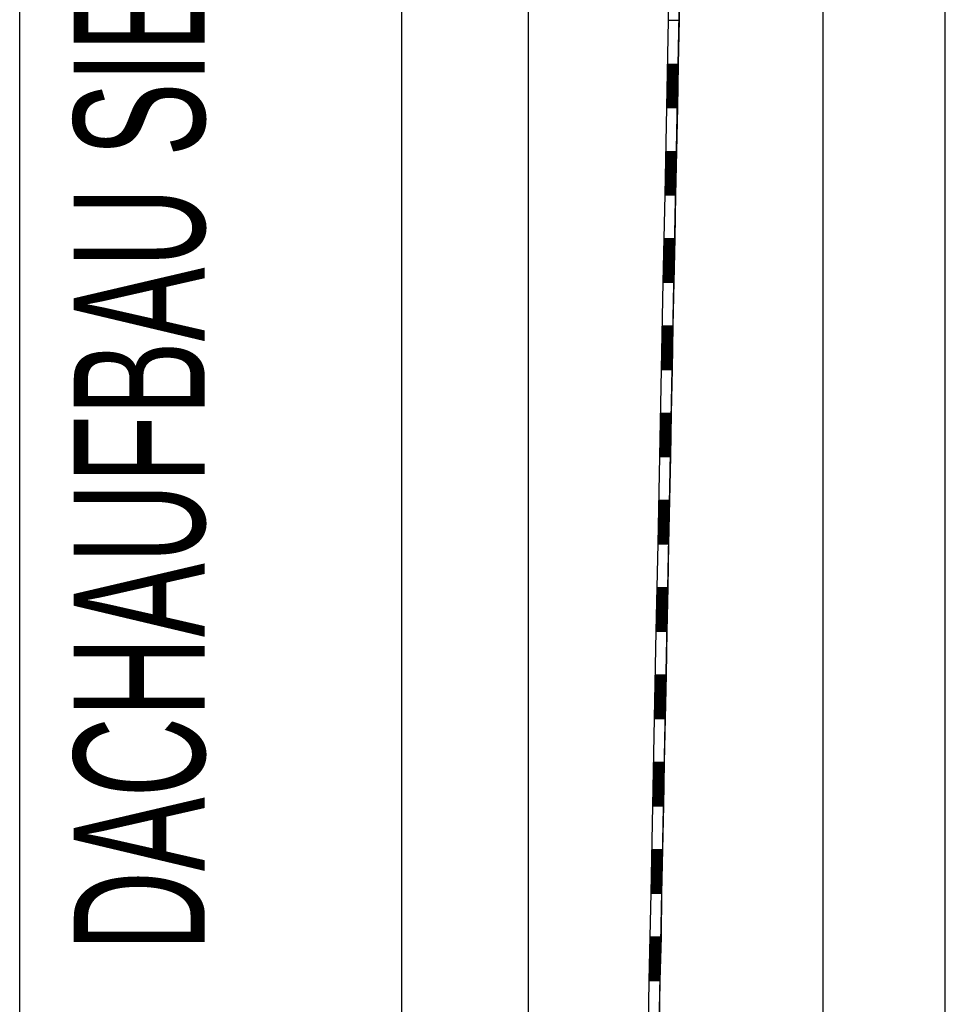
# Model space of a CAD drawing. Extents: x -0.6 to 1.54, y -0.37 to 1.17.
# Tile 15 of 79: x 0.0803 to 0.1016, y 0.4689 to 0.4914. Entities that reach past the tile are written whole.
import ezdxf

# ---------------------------------------------------------------- set-up
doc = ezdxf.new("R2010")
doc.units = 0
doc.linetypes.add('KCONTINUOUS', pattern=[0])
doc.layers.add('W01_---', color=7, linetype='CONTINUOUS')

msp = doc.modelspace()

# ---------------------------------------------------------------- linework, layer by layer
at = {"layer": 'W01_---', "color": 7, "linetype": 'KCONTINUOUS'}
for p, q in [((0.08035, 0.32403), (0.08035, 0.54683)), ((0.10156, 0.32403), (0.10156, 0.54683)), ((0.09436, 0.43543), (0.0965, 0.54443)), ((0.09876, 0.32643), (0.09876, 0.54443)), ((0.08911, 0.32733), (0.08911, 0.54353)), ((0.092, 0.54353), (0.092, 0.40761)), ((0.09436, 0.43543), (0.09646, 0.54247)), ((0.09531, 0.49041), (0.09544, 0.49041)), ((0.09527, 0.48841), (0.0954, 0.4884)), ((0.09523, 0.48641), (0.09536, 0.4864)), ((0.09519, 0.48441), (0.09532, 0.48441)), ((0.09516, 0.48241), (0.09528, 0.48241)), ((0.09512, 0.48041), (0.09524, 0.48041)), ((0.09508, 0.47841), (0.0952, 0.47841)), ((0.09504, 0.47641), (0.09516, 0.47641)), ((0.095, 0.47441), (0.09512, 0.47441)), ((0.09496, 0.47241), (0.09508, 0.47241)), ((0.09492, 0.47041), (0.09504, 0.47041))]:
    msp.add_line(p, q, dxfattribs=at)
at = {"layer": 'W01_---', "color": 31, "linetype": 'KCONTINUOUS'}
for p, q in [((0.09525, 0.49343), (0.09521, 0.49143)), ((0.09548, 0.49243), (0.09546, 0.49143)), ((0.09521, 0.49143), (0.09517, 0.48943)), ((0.09521, 0.49143), (0.09546, 0.49143)), ((0.09546, 0.49143), (0.09544, 0.49042)), ((0.09519, 0.49043), (0.09544, 0.49042)), ((0.09519, 0.49041), (0.09544, 0.49041)), ((0.09519, 0.49039), (0.09544, 0.49039)), ((0.09519, 0.49037), (0.09544, 0.49036)), ((0.09544, 0.49042), (0.09542, 0.48943)), ((0.09518, 0.49025), (0.09543, 0.49025)), ((0.09518, 0.49023), (0.09543, 0.49022)), ((0.09518, 0.49021), (0.09543, 0.49021)), ((0.09518, 0.49019), (0.09543, 0.49019)), ((0.09518, 0.49017), (0.09543, 0.49016)), ((0.09518, 0.49015), (0.09543, 0.49014)), ((0.09519, 0.49035), (0.09544, 0.49035)), ((0.09519, 0.49033), (0.09544, 0.49033)), ((0.09519, 0.49031), (0.09543, 0.4903)), ((0.09519, 0.49029), (0.09543, 0.49028)), ((0.09519, 0.49027), (0.09543, 0.49027)), ((0.09518, 0.49013), (0.09543, 0.49013)), ((0.09518, 0.49011), (0.09543, 0.49011)), ((0.09518, 0.49009), (0.09543, 0.49008)), ((0.09518, 0.49007), (0.09543, 0.49007)), ((0.09518, 0.49005), (0.09543, 0.49005)), ((0.09518, 0.49003), (0.09543, 0.49002)), ((0.09518, 0.49001), (0.09543, 0.49)), ((0.09518, 0.48999), (0.09543, 0.48999)), ((0.09518, 0.48997), (0.09543, 0.48996)), ((0.09518, 0.48995), (0.09543, 0.48994)), ((0.09518, 0.48993), (0.09543, 0.48993)), ((0.09518, 0.48991), (0.09543, 0.48991)), ((0.09517, 0.48979), (0.09542, 0.48979)), ((0.09517, 0.48977), (0.09542, 0.48977)), ((0.09517, 0.48975), (0.09542, 0.48974)), ((0.09517, 0.48973), (0.09542, 0.48972)), ((0.09517, 0.48971), (0.09542, 0.48971)), ((0.09517, 0.48969), (0.09542, 0.48968)), ((0.09518, 0.48989), (0.09543, 0.48988)), ((0.09518, 0.48987), (0.09543, 0.48986)), ((0.09518, 0.48985), (0.09543, 0.48985)), ((0.09518, 0.48983), (0.09543, 0.48982)), ((0.09518, 0.48981), (0.09543, 0.4898)), ((0.09517, 0.48967), (0.09542, 0.48966)), ((0.09517, 0.48965), (0.09542, 0.48965)), ((0.09517, 0.48963), (0.09542, 0.48963)), ((0.09517, 0.48961), (0.09542, 0.4896)), ((0.09517, 0.48959), (0.09542, 0.48958)), ((0.09517, 0.48957), (0.09542, 0.48957)), ((0.09517, 0.48955), (0.09542, 0.48954)), ((0.09517, 0.48953), (0.09542, 0.48952)), ((0.09517, 0.48951), (0.09542, 0.48951)), ((0.09517, 0.48949), (0.09542, 0.48949)), ((0.09517, 0.48947), (0.09542, 0.48946)), ((0.09519, 0.48965), (0.09542, 0.48965)), ((0.09521, 0.48965), (0.09542, 0.48965)), ((0.09523, 0.48965), (0.09542, 0.48965)), ((0.09525, 0.48965), (0.09542, 0.48965)), ((0.09527, 0.48965), (0.09542, 0.48965)), ((0.09529, 0.48965), (0.09542, 0.48965)), ((0.09531, 0.48965), (0.09542, 0.48965)), ((0.09533, 0.48965), (0.09542, 0.48965)), ((0.09535, 0.48965), (0.09542, 0.48965)), ((0.09537, 0.48965), (0.09542, 0.48965)), ((0.09517, 0.48943), (0.09513, 0.48743)), ((0.09517, 0.48945), (0.09542, 0.48944)), ((0.09517, 0.48943), (0.09542, 0.48943)), ((0.09542, 0.48943), (0.0954, 0.48842)), ((0.09515, 0.48843), (0.0954, 0.48842)), ((0.09515, 0.48841), (0.0954, 0.4884)), ((0.09515, 0.48839), (0.0954, 0.48839)), ((0.09515, 0.48837), (0.0954, 0.48836)), ((0.09515, 0.48835), (0.0954, 0.48834)), ((0.0954, 0.48842), (0.09538, 0.48743)), ((0.09514, 0.48827), (0.0954, 0.48826)), ((0.09514, 0.48825), (0.0954, 0.48825)), ((0.09514, 0.48823), (0.0954, 0.48822)), ((0.09514, 0.48821), (0.09539, 0.4882)), ((0.09514, 0.48819), (0.09539, 0.48819)), ((0.09514, 0.48817), (0.09539, 0.48817)), ((0.09514, 0.48815), (0.09539, 0.48814)), ((0.09514, 0.48813), (0.09539, 0.48813)), ((0.09514, 0.48811), (0.09539, 0.48811)), ((0.09515, 0.48833), (0.0954, 0.48833)), ((0.09515, 0.48831), (0.0954, 0.48831)), ((0.09515, 0.48829), (0.0954, 0.48828)), ((0.09514, 0.48809), (0.09539, 0.48808)), ((0.09514, 0.48807), (0.09539, 0.48806)), ((0.09514, 0.48805), (0.09539, 0.48805)), ((0.09514, 0.48803), (0.09539, 0.48803)), ((0.09514, 0.48801), (0.09539, 0.488)), ((0.09514, 0.48799), (0.09539, 0.48799)), ((0.09514, 0.48797), (0.09539, 0.48797)), ((0.09514, 0.48795), (0.09539, 0.48794)), ((0.09514, 0.48793), (0.09539, 0.48792)), ((0.09514, 0.48791), (0.09539, 0.48791)), ((0.09514, 0.48789), (0.09539, 0.48789)), ((0.09513, 0.48771), (0.09538, 0.48771)), ((0.09513, 0.48769), (0.09538, 0.48769)), ((0.09513, 0.48767), (0.09538, 0.48766)), ((0.09514, 0.48787), (0.09539, 0.48786)), ((0.09514, 0.48785), (0.09539, 0.48785)), ((0.09514, 0.48783), (0.09539, 0.48783)), ((0.09514, 0.48781), (0.09539, 0.4878)), ((0.09514, 0.48779), (0.09539, 0.48778)), ((0.09514, 0.48777), (0.09539, 0.48777)), ((0.09514, 0.48775), (0.09538, 0.48775)), ((0.09514, 0.48773), (0.09538, 0.48772)), ((0.09513, 0.48743), (0.09509, 0.48543)), ((0.09513, 0.48765), (0.09538, 0.48764)), ((0.09513, 0.48763), (0.09538, 0.48763)), ((0.09513, 0.48761), (0.09538, 0.48761)), ((0.09513, 0.48759), (0.09538, 0.48758)), ((0.09513, 0.48757), (0.09538, 0.48757)), ((0.09513, 0.48755), (0.09538, 0.48755)), ((0.09513, 0.48753), (0.09538, 0.48752)), ((0.09513, 0.48751), (0.09538, 0.4875)), ((0.09513, 0.48749), (0.09538, 0.48749)), ((0.09513, 0.48747), (0.09538, 0.48746)), ((0.09513, 0.48745), (0.09538, 0.48744)), ((0.09513, 0.48743), (0.09538, 0.48743)), ((0.09515, 0.48765), (0.09538, 0.48764)), ((0.09517, 0.48765), (0.09538, 0.48764)), ((0.09519, 0.48765), (0.09538, 0.48764)), ((0.09521, 0.48765), (0.09538, 0.48764)), ((0.09523, 0.48765), (0.09538, 0.48764)), ((0.09525, 0.48765), (0.09538, 0.48764)), ((0.09527, 0.48765), (0.09538, 0.48764)), ((0.09529, 0.48765), (0.09538, 0.48764)), ((0.09531, 0.48765), (0.09538, 0.48764)), ((0.09533, 0.48765), (0.09538, 0.48764)), ((0.09538, 0.48743), (0.09536, 0.48643)), ((0.09511, 0.48643), (0.09536, 0.48643)), ((0.09511, 0.48641), (0.09536, 0.4864)), ((0.09511, 0.48639), (0.09536, 0.48639)), ((0.09511, 0.48637), (0.09536, 0.48637)), ((0.09511, 0.48635), (0.09536, 0.48634)), ((0.09511, 0.48633), (0.09536, 0.48632)), ((0.09511, 0.48631), (0.09536, 0.48631)), ((0.09536, 0.48643), (0.09534, 0.48543)), ((0.0951, 0.48623), (0.09535, 0.48623)), ((0.0951, 0.48621), (0.09535, 0.48621)), ((0.0951, 0.48619), (0.09535, 0.48619)), ((0.0951, 0.48617), (0.09535, 0.48617)), ((0.0951, 0.48615), (0.09535, 0.48615)), ((0.0951, 0.48613), (0.09535, 0.48613)), ((0.0951, 0.48611), (0.09535, 0.48611)), ((0.0951, 0.48609), (0.09535, 0.48609)), ((0.09511, 0.48629), (0.09536, 0.48629)), ((0.09511, 0.48627), (0.09536, 0.48627)), ((0.09511, 0.48625), (0.09536, 0.48625)), ((0.0951, 0.48607), (0.09535, 0.48607)), ((0.0951, 0.48605), (0.09535, 0.48605)), ((0.0951, 0.48603), (0.09535, 0.48603)), ((0.0951, 0.48601), (0.09535, 0.48601)), ((0.0951, 0.48599), (0.09535, 0.48599)), ((0.0951, 0.48597), (0.09535, 0.48597)), ((0.0951, 0.48595), (0.09535, 0.48595)), ((0.0951, 0.48593), (0.09535, 0.48593)), ((0.0951, 0.48591), (0.09535, 0.48591)), ((0.0951, 0.48589), (0.09535, 0.48589)), ((0.0951, 0.48587), (0.09535, 0.48587)), ((0.0951, 0.48585), (0.09535, 0.48585)), ((0.09509, 0.48573), (0.09535, 0.48573)), ((0.09509, 0.48571), (0.09535, 0.48571)), ((0.09509, 0.48569), (0.09535, 0.48569)), ((0.09509, 0.48567), (0.09534, 0.48567)), ((0.09509, 0.48565), (0.09534, 0.48565)), ((0.09509, 0.48563), (0.09534, 0.48563)), ((0.0951, 0.48583), (0.09535, 0.48583)), ((0.0951, 0.48581), (0.09535, 0.48581)), ((0.0951, 0.48579), (0.09535, 0.48579)), ((0.0951, 0.48577), (0.09535, 0.48577)), ((0.0951, 0.48575), (0.09535, 0.48575)), ((0.09511, 0.48565), (0.09534, 0.48565)), ((0.09513, 0.48565), (0.09534, 0.48565)), ((0.09515, 0.48565), (0.09534, 0.48565)), ((0.09517, 0.48565), (0.09534, 0.48565)), ((0.09519, 0.48565), (0.09534, 0.48565)), ((0.09521, 0.48565), (0.09534, 0.48565)), ((0.09523, 0.48565), (0.09534, 0.48565)), ((0.09525, 0.48565), (0.09534, 0.48565)), ((0.09527, 0.48565), (0.09534, 0.48565)), ((0.09529, 0.48565), (0.09534, 0.48565)), ((0.09509, 0.48543), (0.09505, 0.48343)), ((0.09509, 0.48561), (0.09534, 0.48561)), ((0.09509, 0.48559), (0.09534, 0.48559)), ((0.09509, 0.48557), (0.09534, 0.48557)), ((0.09509, 0.48555), (0.09534, 0.48555)), ((0.09509, 0.48553), (0.09534, 0.48553)), ((0.09509, 0.48551), (0.09534, 0.48551)), ((0.09509, 0.48549), (0.09534, 0.48549)), ((0.09509, 0.48547), (0.09534, 0.48547)), ((0.09509, 0.48545), (0.09534, 0.48545)), ((0.09509, 0.48543), (0.09534, 0.48543)), ((0.09534, 0.48543), (0.09532, 0.48443)), ((0.09507, 0.48443), (0.09532, 0.48443)), ((0.09507, 0.48441), (0.09532, 0.48441)), ((0.09507, 0.48439), (0.09532, 0.48439)), ((0.09507, 0.48437), (0.09532, 0.48437)), ((0.09507, 0.48435), (0.09532, 0.48435)), ((0.09507, 0.48433), (0.09532, 0.48433)), ((0.09507, 0.48431), (0.09532, 0.48431)), ((0.09507, 0.48429), (0.09532, 0.48429)), ((0.09532, 0.48443), (0.0953, 0.48343)), ((0.09506, 0.48415), (0.09531, 0.48415)), ((0.09506, 0.48413), (0.09531, 0.48413)), ((0.09506, 0.48411), (0.09531, 0.48411)), ((0.09506, 0.48409), (0.09531, 0.48409)), ((0.09506, 0.48407), (0.09531, 0.48407)), ((0.09506, 0.48405), (0.09531, 0.48405)), ((0.09507, 0.48427), (0.09532, 0.48427)), ((0.09507, 0.48425), (0.09532, 0.48425)), ((0.09507, 0.48423), (0.09532, 0.48423)), ((0.09507, 0.48421), (0.09532, 0.48421)), ((0.09507, 0.48419), (0.09531, 0.48419)), ((0.09507, 0.48417), (0.09531, 0.48417)), ((0.09506, 0.48403), (0.09531, 0.48403)), ((0.09506, 0.48401), (0.09531, 0.48401)), ((0.09506, 0.48399), (0.09531, 0.48399)), ((0.09506, 0.48397), (0.09531, 0.48397)), ((0.09506, 0.48395), (0.09531, 0.48395)), ((0.09506, 0.48393), (0.09531, 0.48393)), ((0.09506, 0.48391), (0.09531, 0.48391)), ((0.09506, 0.48389), (0.09531, 0.48389)), ((0.09506, 0.48387), (0.09531, 0.48387)), ((0.09506, 0.48385), (0.09531, 0.48385)), ((0.09506, 0.48383), (0.09531, 0.48383)), ((0.09505, 0.48369), (0.09531, 0.48369)), ((0.09505, 0.48367), (0.09531, 0.48367)), ((0.09505, 0.48365), (0.09531, 0.48365)), ((0.09505, 0.48363), (0.0953, 0.48363)), ((0.09505, 0.48361), (0.0953, 0.48361)), ((0.09506, 0.48381), (0.09531, 0.48381)), ((0.09506, 0.48379), (0.09531, 0.48379)), ((0.09506, 0.48377), (0.09531, 0.48377)), ((0.09506, 0.48375), (0.09531, 0.48375)), ((0.09506, 0.48373), (0.09531, 0.48373)), ((0.09506, 0.48371), (0.09531, 0.48371)), ((0.09507, 0.48365), (0.09531, 0.48365)), ((0.09509, 0.48365), (0.09531, 0.48365)), ((0.09511, 0.48365), (0.09531, 0.48365)), ((0.09513, 0.48365), (0.09531, 0.48365)), ((0.09515, 0.48365), (0.09531, 0.48365)), ((0.09517, 0.48365), (0.09531, 0.48365)), ((0.09519, 0.48365), (0.09531, 0.48365)), ((0.09521, 0.48365), (0.09531, 0.48365)), ((0.09524, 0.48365), (0.09531, 0.48365)), ((0.09526, 0.48365), (0.09531, 0.48365)), ((0.09505, 0.48343), (0.09501, 0.48143)), ((0.09505, 0.48359), (0.0953, 0.48359)), ((0.09505, 0.48357), (0.0953, 0.48357)), ((0.09505, 0.48355), (0.0953, 0.48355)), ((0.09505, 0.48353), (0.0953, 0.48353)), ((0.09505, 0.48351), (0.0953, 0.48351)), ((0.09505, 0.48349), (0.0953, 0.48349)), ((0.09505, 0.48347), (0.0953, 0.48347)), ((0.09505, 0.48345), (0.0953, 0.48345)), ((0.09505, 0.48343), (0.0953, 0.48343)), ((0.0953, 0.48343), (0.09528, 0.48243)), ((0.09503, 0.48243), (0.09528, 0.48243)), ((0.09503, 0.48241), (0.09528, 0.48241)), ((0.09503, 0.48239), (0.09528, 0.48239)), ((0.09503, 0.48237), (0.09528, 0.48237)), ((0.09503, 0.48235), (0.09528, 0.48235)), ((0.09503, 0.48233), (0.09528, 0.48233)), ((0.09503, 0.48231), (0.09528, 0.48231)), ((0.09503, 0.48229), (0.09528, 0.48229)), ((0.09503, 0.48227), (0.09528, 0.48227)), ((0.09503, 0.48225), (0.09528, 0.48225)), ((0.09528, 0.48243), (0.09526, 0.48143)), ((0.09502, 0.48217), (0.09528, 0.48217)), ((0.09502, 0.48215), (0.09528, 0.48215)), ((0.09502, 0.48213), (0.09528, 0.48213)), ((0.09502, 0.48211), (0.09527, 0.48211)), ((0.09502, 0.48209), (0.09527, 0.48209)), ((0.09502, 0.48207), (0.09527, 0.48207)), ((0.09502, 0.48205), (0.09527, 0.48205)), ((0.09502, 0.48203), (0.09527, 0.48203)), ((0.09503, 0.48223), (0.09528, 0.48223)), ((0.09503, 0.48221), (0.09528, 0.48221)), ((0.09503, 0.48219), (0.09528, 0.48219)), ((0.09502, 0.48201), (0.09527, 0.48201)), ((0.09502, 0.48199), (0.09527, 0.48199)), ((0.09502, 0.48197), (0.09527, 0.48197)), ((0.09502, 0.48195), (0.09527, 0.48195)), ((0.09502, 0.48193), (0.09527, 0.48193)), ((0.09502, 0.48191), (0.09527, 0.48191)), ((0.09502, 0.48189), (0.09527, 0.48189)), ((0.09502, 0.48187), (0.09527, 0.48187)), ((0.09502, 0.48185), (0.09527, 0.48185)), ((0.09502, 0.48183), (0.09527, 0.48183)), ((0.09502, 0.48181), (0.09527, 0.48181)), ((0.09502, 0.48179), (0.09527, 0.48179)), ((0.09501, 0.48161), (0.09526, 0.48161)), ((0.09501, 0.48159), (0.09526, 0.48159)), ((0.09501, 0.48157), (0.09526, 0.48157)), ((0.09502, 0.48177), (0.09527, 0.48177)), ((0.09502, 0.48175), (0.09527, 0.48175)), ((0.09502, 0.48173), (0.09527, 0.48173)), ((0.09502, 0.48171), (0.09527, 0.48171)), ((0.09502, 0.48169), (0.09527, 0.48169)), ((0.09502, 0.48167), (0.09527, 0.48167)), ((0.09502, 0.48165), (0.09526, 0.48165)), ((0.09502, 0.48163), (0.09526, 0.48163)), ((0.09503, 0.48165), (0.09526, 0.48165)), ((0.09505, 0.48165), (0.09526, 0.48165)), ((0.09507, 0.48165), (0.09526, 0.48165)), ((0.09509, 0.48165), (0.09526, 0.48165)), ((0.09512, 0.48165), (0.09526, 0.48165)), ((0.09514, 0.48165), (0.09526, 0.48165)), ((0.09516, 0.48165), (0.09526, 0.48165)), ((0.09517, 0.48165), (0.09526, 0.48165)), ((0.09519, 0.48165), (0.09526, 0.48165)), ((0.09521, 0.48165), (0.09526, 0.48165)), ((0.09501, 0.48143), (0.09497, 0.47943)), ((0.09501, 0.48155), (0.09526, 0.48155)), ((0.09501, 0.48153), (0.09526, 0.48153)), ((0.09501, 0.48151), (0.09526, 0.48151)), ((0.09501, 0.48149), (0.09526, 0.48149)), ((0.09501, 0.48147), (0.09526, 0.48147)), ((0.09501, 0.48145), (0.09526, 0.48145)), ((0.09501, 0.48143), (0.09526, 0.48143)), ((0.09526, 0.48143), (0.09524, 0.48043)), ((0.09499, 0.48043), (0.09524, 0.48043)), ((0.09499, 0.48041), (0.09524, 0.48041)), ((0.09499, 0.48039), (0.09524, 0.48039)), ((0.09499, 0.48037), (0.09524, 0.48037)), ((0.09499, 0.48035), (0.09524, 0.48035)), ((0.09499, 0.48033), (0.09524, 0.48033)), ((0.09499, 0.48031), (0.09524, 0.48031)), ((0.09499, 0.48029), (0.09524, 0.48029)), ((0.09499, 0.48027), (0.09524, 0.48027)), ((0.09499, 0.48025), (0.09524, 0.48025)), ((0.09499, 0.48023), (0.09524, 0.48023)), ((0.09524, 0.48043), (0.09522, 0.47943)), ((0.09498, 0.48013), (0.09524, 0.48013)), ((0.09498, 0.48011), (0.09524, 0.48011)), ((0.09498, 0.48009), (0.09524, 0.48009)), ((0.09498, 0.48007), (0.09523, 0.48007)), ((0.09498, 0.48005), (0.09523, 0.48005)), ((0.09498, 0.48003), (0.09523, 0.48003)), ((0.09498, 0.48001), (0.09523, 0.48001)), ((0.09498, 0.47999), (0.09523, 0.47999)), ((0.09499, 0.48021), (0.09524, 0.48021)), ((0.09499, 0.48019), (0.09524, 0.48019)), ((0.09499, 0.48017), (0.09524, 0.48017)), ((0.09499, 0.48015), (0.09524, 0.48015)), ((0.09498, 0.47997), (0.09523, 0.47997)), ((0.09498, 0.47995), (0.09523, 0.47995)), ((0.09498, 0.47993), (0.09523, 0.47993)), ((0.09498, 0.47991), (0.09523, 0.47991)), ((0.09498, 0.47989), (0.09523, 0.47989)), ((0.09498, 0.47987), (0.09523, 0.47987)), ((0.09498, 0.47985), (0.09523, 0.47985)), ((0.09498, 0.47983), (0.09523, 0.47983)), ((0.09498, 0.47981), (0.09523, 0.47981)), ((0.09498, 0.47979), (0.09523, 0.47979)), ((0.09498, 0.47977), (0.09523, 0.47977)), ((0.09497, 0.47957), (0.09522, 0.47957)), ((0.09497, 0.47955), (0.09522, 0.47955)), ((0.09498, 0.47975), (0.09523, 0.47975)), ((0.09498, 0.47973), (0.09523, 0.47973)), ((0.09498, 0.47971), (0.09523, 0.47971)), ((0.09498, 0.47969), (0.09523, 0.47969)), ((0.09498, 0.47967), (0.09523, 0.47967)), ((0.09498, 0.47965), (0.09523, 0.47965)), ((0.09498, 0.47963), (0.09523, 0.47963)), ((0.09498, 0.47961), (0.09523, 0.47961)), ((0.09498, 0.47959), (0.09523, 0.47959)), ((0.095, 0.47965), (0.09523, 0.47965)), ((0.09502, 0.47965), (0.09523, 0.47965)), ((0.09504, 0.47965), (0.09523, 0.47965)), ((0.09506, 0.47965), (0.09523, 0.47965)), ((0.09508, 0.47965), (0.09523, 0.47965)), ((0.0951, 0.47965), (0.09523, 0.47965)), ((0.09512, 0.47965), (0.09523, 0.47965)), ((0.09514, 0.47965), (0.09523, 0.47965)), ((0.09516, 0.47965), (0.09523, 0.47965)), ((0.09518, 0.47965), (0.09523, 0.47965)), ((0.09497, 0.47943), (0.09493, 0.47743)), ((0.09497, 0.47953), (0.09522, 0.47953)), ((0.09497, 0.47951), (0.09522, 0.47951)), ((0.09497, 0.47949), (0.09522, 0.47949)), ((0.09497, 0.47947), (0.09522, 0.47947)), ((0.09497, 0.47945), (0.09522, 0.47945)), ((0.09497, 0.47943), (0.09522, 0.47943)), ((0.09522, 0.47943), (0.0952, 0.47843)), ((0.09495, 0.47843), (0.0952, 0.47843)), ((0.09495, 0.47841), (0.0952, 0.47841)), ((0.0952, 0.47843), (0.09518, 0.47743)), ((0.09495, 0.47839), (0.0952, 0.47839)), ((0.09495, 0.47837), (0.0952, 0.47837)), ((0.09495, 0.47835), (0.0952, 0.47835)), ((0.09495, 0.47833), (0.0952, 0.47833)), ((0.09495, 0.47831), (0.0952, 0.47831)), ((0.09495, 0.47829), (0.0952, 0.47829)), ((0.09495, 0.47827), (0.0952, 0.47827)), ((0.09495, 0.47825), (0.0952, 0.47825)), ((0.09495, 0.47823), (0.0952, 0.47823)), ((0.09495, 0.47821), (0.0952, 0.47821)), ((0.09495, 0.47819), (0.0952, 0.47819)), ((0.09494, 0.47805), (0.09519, 0.47805)), ((0.09494, 0.47803), (0.09519, 0.47803)), ((0.09494, 0.47801), (0.09519, 0.47801)), ((0.09494, 0.47799), (0.09519, 0.47799)), ((0.09494, 0.47797), (0.09519, 0.47797)), ((0.09495, 0.47817), (0.0952, 0.47817)), ((0.09495, 0.47815), (0.0952, 0.47815)), ((0.09495, 0.47813), (0.0952, 0.47813)), ((0.09495, 0.47811), (0.0952, 0.47811)), ((0.09495, 0.47809), (0.09519, 0.47809)), ((0.09495, 0.47807), (0.09519, 0.47807)), ((0.09494, 0.47795), (0.09519, 0.47795)), ((0.09494, 0.47793), (0.09519, 0.47793)), ((0.09494, 0.47791), (0.09519, 0.47791)), ((0.09494, 0.47789), (0.09519, 0.47789)), ((0.09494, 0.47787), (0.09519, 0.47787)), ((0.09494, 0.47785), (0.09519, 0.47785)), ((0.09494, 0.47783), (0.09519, 0.47783)), ((0.09494, 0.47781), (0.09519, 0.47781)), ((0.09494, 0.47779), (0.09519, 0.47779)), ((0.09494, 0.47777), (0.09519, 0.47777)), ((0.09494, 0.47775), (0.09519, 0.47775)), ((0.09494, 0.47773), (0.09519, 0.47773)), ((0.09493, 0.47759), (0.09519, 0.47759)), ((0.09493, 0.47757), (0.09519, 0.47757)), ((0.09493, 0.47755), (0.09519, 0.47755)), ((0.09493, 0.47753), (0.09518, 0.47753)), ((0.09493, 0.47751), (0.09518, 0.47751)), ((0.09494, 0.47771), (0.09519, 0.47771)), ((0.09494, 0.47769), (0.09519, 0.47769)), ((0.09494, 0.47767), (0.09519, 0.47767)), ((0.09494, 0.47765), (0.09519, 0.47765)), ((0.09494, 0.47763), (0.09519, 0.47763)), ((0.09494, 0.47761), (0.09519, 0.47761)), ((0.09496, 0.47765), (0.09519, 0.47765)), ((0.09498, 0.47765), (0.09519, 0.47765)), ((0.095, 0.47765), (0.09519, 0.47765)), ((0.09502, 0.47765), (0.09519, 0.47765)), ((0.09504, 0.47765), (0.09519, 0.47765)), ((0.09506, 0.47765), (0.09519, 0.47765)), ((0.09508, 0.47765), (0.09519, 0.47765)), ((0.0951, 0.47765), (0.09519, 0.47765)), ((0.09512, 0.47765), (0.09519, 0.47765)), ((0.09514, 0.47765), (0.09519, 0.47765)), ((0.09493, 0.47743), (0.09489, 0.47543)), ((0.09493, 0.47749), (0.09518, 0.47749)), ((0.09493, 0.47747), (0.09518, 0.47747)), ((0.09493, 0.47745), (0.09518, 0.47745)), ((0.09493, 0.47743), (0.09518, 0.47743)), ((0.09518, 0.47743), (0.09516, 0.47643)), ((0.09491, 0.47643), (0.09516, 0.47643)), ((0.09491, 0.47641), (0.09516, 0.47641)), ((0.09491, 0.47639), (0.09516, 0.47639)), ((0.09516, 0.47643), (0.09514, 0.47543)), ((0.09491, 0.47637), (0.09516, 0.47637)), ((0.09491, 0.47635), (0.09516, 0.47635)), ((0.09491, 0.47633), (0.09516, 0.47633)), ((0.09491, 0.47631), (0.09516, 0.47631)), ((0.09491, 0.47629), (0.09516, 0.47629)), ((0.09491, 0.47627), (0.09516, 0.47627)), ((0.09491, 0.47625), (0.09516, 0.47625)), ((0.09491, 0.47623), (0.09516, 0.47623)), ((0.09491, 0.47621), (0.09516, 0.47621)), ((0.09491, 0.47619), (0.09516, 0.47619)), ((0.09491, 0.47617), (0.09516, 0.47617)), ((0.0949, 0.47601), (0.09515, 0.47601)), ((0.0949, 0.47599), (0.09515, 0.47599)), ((0.0949, 0.47597), (0.09515, 0.47597)), ((0.0949, 0.47595), (0.09515, 0.47595)), ((0.0949, 0.47593), (0.09515, 0.47593)), ((0.09491, 0.47615), (0.09516, 0.47615)), ((0.09491, 0.47613), (0.09516, 0.47613)), ((0.09491, 0.47611), (0.09516, 0.47611)), ((0.09491, 0.47609), (0.09516, 0.47609)), ((0.09491, 0.47607), (0.09516, 0.47607)), ((0.09491, 0.47605), (0.09516, 0.47605)), ((0.09491, 0.47603), (0.09516, 0.47603)), ((0.0949, 0.47591), (0.09515, 0.47591)), ((0.0949, 0.47589), (0.09515, 0.47589)), ((0.0949, 0.47587), (0.09515, 0.47587)), ((0.0949, 0.47585), (0.09515, 0.47585)), ((0.0949, 0.47583), (0.09515, 0.47583)), ((0.0949, 0.47581), (0.09515, 0.47581)), ((0.0949, 0.47579), (0.09515, 0.47579)), ((0.0949, 0.47577), (0.09515, 0.47577)), ((0.0949, 0.47575), (0.09515, 0.47575)), ((0.0949, 0.47573), (0.09515, 0.47573)), ((0.0949, 0.47571), (0.09515, 0.47571)), ((0.09489, 0.47551), (0.09514, 0.47551)), ((0.09489, 0.47549), (0.09514, 0.47549)), ((0.0949, 0.47569), (0.09515, 0.47569)), ((0.0949, 0.47567), (0.09515, 0.47567)), ((0.0949, 0.47565), (0.09515, 0.47565)), ((0.0949, 0.47563), (0.09515, 0.47563)), ((0.0949, 0.47561), (0.09515, 0.47561)), ((0.0949, 0.47559), (0.09515, 0.47559)), ((0.0949, 0.47557), (0.09515, 0.47557)), ((0.0949, 0.47555), (0.09514, 0.47555)), ((0.0949, 0.47553), (0.09514, 0.47553)), ((0.09492, 0.47565), (0.09515, 0.47565)), ((0.09494, 0.47565), (0.09515, 0.47565)), ((0.09496, 0.47565), (0.09515, 0.47565)), ((0.09498, 0.47565), (0.09515, 0.47565)), ((0.095, 0.47565), (0.09515, 0.47565)), ((0.09502, 0.47565), (0.09515, 0.47565)), ((0.09504, 0.47565), (0.09515, 0.47565)), ((0.09506, 0.47565), (0.09515, 0.47565)), ((0.09508, 0.47565), (0.09515, 0.47565)), ((0.0951, 0.47565), (0.09515, 0.47565)), ((0.09489, 0.47543), (0.09485, 0.47343)), ((0.09489, 0.47547), (0.09514, 0.47547)), ((0.09489, 0.47545), (0.09514, 0.47545)), ((0.09489, 0.47543), (0.09514, 0.47543)), ((0.09514, 0.47543), (0.09512, 0.47443)), ((0.09487, 0.47443), (0.09512, 0.47443)), ((0.09487, 0.47441), (0.09512, 0.47441)), ((0.09487, 0.47439), (0.09512, 0.47439)), ((0.09487, 0.47437), (0.09512, 0.47437)), ((0.09487, 0.47435), (0.09512, 0.47435)), ((0.09512, 0.47443), (0.0951, 0.47343)), ((0.09487, 0.47433), (0.09512, 0.47433)), ((0.09487, 0.47431), (0.09512, 0.47431)), ((0.09487, 0.47429), (0.09512, 0.47429)), ((0.09487, 0.47427), (0.09512, 0.47427)), ((0.09487, 0.47425), (0.09512, 0.47425)), ((0.09487, 0.47423), (0.09512, 0.47423)), ((0.09487, 0.47421), (0.09512, 0.47421)), ((0.09487, 0.47419), (0.09512, 0.47419)), ((0.09487, 0.47417), (0.09512, 0.47417)), ((0.09487, 0.47415), (0.09512, 0.47415)), ((0.09487, 0.47413), (0.09512, 0.47413)), ((0.09486, 0.47403), (0.09512, 0.47403)), ((0.09486, 0.47401), (0.09512, 0.47401)), ((0.09486, 0.47399), (0.09512, 0.47399)), ((0.09486, 0.47397), (0.09511, 0.47397)), ((0.09486, 0.47395), (0.09511, 0.47395)), ((0.09486, 0.47393), (0.09511, 0.47393)), ((0.09486, 0.47391), (0.09511, 0.47391)), ((0.09487, 0.47411), (0.09512, 0.47411)), ((0.09487, 0.47409), (0.09512, 0.47409)), ((0.09487, 0.47407), (0.09512, 0.47407)), ((0.09487, 0.47405), (0.09512, 0.47405)), ((0.09486, 0.47389), (0.09511, 0.47389)), ((0.09486, 0.47387), (0.09511, 0.47387)), ((0.09486, 0.47385), (0.09511, 0.47385)), ((0.09486, 0.47383), (0.09511, 0.47383)), ((0.09486, 0.47381), (0.09511, 0.47381)), ((0.09486, 0.47379), (0.09511, 0.47379)), ((0.09486, 0.47377), (0.09511, 0.47377)), ((0.09486, 0.47375), (0.09511, 0.47375)), ((0.09486, 0.47373), (0.09511, 0.47373)), ((0.09486, 0.47371), (0.09511, 0.47371)), ((0.09486, 0.47369), (0.09511, 0.47369)), ((0.09486, 0.47367), (0.09511, 0.47367)), ((0.09485, 0.47347), (0.0951, 0.47347)), ((0.09485, 0.47345), (0.0951, 0.47345)), ((0.09486, 0.47365), (0.09511, 0.47365)), ((0.09486, 0.47363), (0.09511, 0.47363)), ((0.09486, 0.47361), (0.09511, 0.47361)), ((0.09486, 0.47359), (0.09511, 0.47359)), ((0.09486, 0.47357), (0.09511, 0.47357)), ((0.09486, 0.47355), (0.09511, 0.47355)), ((0.09486, 0.47353), (0.09511, 0.47353)), ((0.09486, 0.47351), (0.0951, 0.47351)), ((0.09486, 0.47349), (0.0951, 0.47349)), ((0.09488, 0.47365), (0.09511, 0.47365)), ((0.0949, 0.47365), (0.09511, 0.47365)), ((0.09492, 0.47365), (0.09511, 0.47365)), ((0.09494, 0.47365), (0.09511, 0.47365)), ((0.09496, 0.47365), (0.09511, 0.47365)), ((0.09498, 0.47365), (0.09511, 0.47365)), ((0.095, 0.47365), (0.09511, 0.47365)), ((0.09502, 0.47365), (0.09511, 0.47365)), ((0.09504, 0.47365), (0.09511, 0.47365)), ((0.09506, 0.47365), (0.09511, 0.47365)), ((0.09485, 0.47343), (0.09481, 0.47143)), ((0.09485, 0.47343), (0.0951, 0.47343)), ((0.0951, 0.47343), (0.09508, 0.47243)), ((0.09483, 0.47243), (0.09508, 0.47243)), ((0.09483, 0.47241), (0.09508, 0.47241)), ((0.09483, 0.47239), (0.09508, 0.47239)), ((0.09483, 0.47237), (0.09508, 0.47237)), ((0.09483, 0.47235), (0.09508, 0.47235)), ((0.09483, 0.47233), (0.09508, 0.47233)), ((0.09508, 0.47243), (0.09506, 0.47143)), ((0.09483, 0.47231), (0.09508, 0.47231)), ((0.09483, 0.47229), (0.09508, 0.47229)), ((0.09483, 0.47227), (0.09508, 0.47227)), ((0.09483, 0.47225), (0.09508, 0.47225)), ((0.09483, 0.47223), (0.09508, 0.47223)), ((0.09483, 0.47221), (0.09508, 0.47221)), ((0.09483, 0.47219), (0.09508, 0.47219)), ((0.09483, 0.47217), (0.09508, 0.47217)), ((0.09483, 0.47215), (0.09508, 0.47215)), ((0.09483, 0.47213), (0.09508, 0.47213)), ((0.09483, 0.47211), (0.09508, 0.47211)), ((0.09482, 0.47193), (0.09507, 0.47193)), ((0.09482, 0.47191), (0.09507, 0.47191)), ((0.09482, 0.47189), (0.09507, 0.47189)), ((0.09482, 0.47187), (0.09507, 0.47187)), ((0.09483, 0.47209), (0.09508, 0.47209)), ((0.09483, 0.47207), (0.09508, 0.47207)), ((0.09483, 0.47205), (0.09508, 0.47205)), ((0.09483, 0.47203), (0.09508, 0.47203)), ((0.09483, 0.47201), (0.09508, 0.47201)), ((0.09483, 0.47199), (0.09507, 0.47199)), ((0.09483, 0.47197), (0.09507, 0.47197)), ((0.09483, 0.47195), (0.09507, 0.47195)), ((0.09482, 0.47185), (0.09507, 0.47185)), ((0.09482, 0.47183), (0.09507, 0.47183)), ((0.09482, 0.47181), (0.09507, 0.47181)), ((0.09482, 0.47179), (0.09507, 0.47179)), ((0.09482, 0.47177), (0.09507, 0.47177)), ((0.09482, 0.47175), (0.09507, 0.47175)), ((0.09482, 0.47173), (0.09507, 0.47173)), ((0.09482, 0.47171), (0.09507, 0.47171)), ((0.09482, 0.47169), (0.09507, 0.47169)), ((0.09482, 0.47167), (0.09507, 0.47167)), ((0.09482, 0.47165), (0.09507, 0.47165)), ((0.09484, 0.47165), (0.09507, 0.47165)), ((0.09486, 0.47165), (0.09507, 0.47165)), ((0.09488, 0.47165), (0.09507, 0.47165)), ((0.0949, 0.47165), (0.09507, 0.47165)), ((0.09492, 0.47165), (0.09507, 0.47165)), ((0.09494, 0.47165), (0.09507, 0.47165)), ((0.09496, 0.47165), (0.09507, 0.47165)), ((0.09498, 0.47165), (0.09507, 0.47165)), ((0.095, 0.47165), (0.09507, 0.47165)), ((0.09502, 0.47165), (0.09507, 0.47165)), ((0.09481, 0.47143), (0.09477, 0.46943)), ((0.09481, 0.47149), (0.09507, 0.47149)), ((0.09481, 0.47147), (0.09507, 0.47147)), ((0.09481, 0.47145), (0.09507, 0.47145)), ((0.09481, 0.47143), (0.09506, 0.47143)), ((0.09482, 0.47163), (0.09507, 0.47163)), ((0.09482, 0.47161), (0.09507, 0.47161)), ((0.09482, 0.47159), (0.09507, 0.47159)), ((0.09482, 0.47157), (0.09507, 0.47157)), ((0.09482, 0.47155), (0.09507, 0.47155)), ((0.09482, 0.47153), (0.09507, 0.47153)), ((0.09482, 0.47151), (0.09507, 0.47151)), ((0.09506, 0.47143), (0.09505, 0.47043)), ((0.09479, 0.47043), (0.09505, 0.47043)), ((0.09479, 0.47041), (0.09504, 0.47041)), ((0.09479, 0.47039), (0.09504, 0.47039)), ((0.09479, 0.47037), (0.09504, 0.47037)), ((0.09479, 0.47035), (0.09504, 0.47035)), ((0.09479, 0.47033), (0.09504, 0.47033)), ((0.09479, 0.47031), (0.09504, 0.47031)), ((0.09479, 0.47029), (0.09504, 0.47029)), ((0.09505, 0.47043), (0.09502, 0.46943)), ((0.09479, 0.47027), (0.09504, 0.47027)), ((0.09479, 0.47025), (0.09504, 0.47025)), ((0.09479, 0.47023), (0.09504, 0.47023)), ((0.09479, 0.47021), (0.09504, 0.47021)), ((0.09479, 0.47019), (0.09504, 0.47019)), ((0.09479, 0.47017), (0.09504, 0.47017)), ((0.09479, 0.47015), (0.09504, 0.47015)), ((0.09479, 0.47013), (0.09504, 0.47013)), ((0.09479, 0.47011), (0.09504, 0.47011)), ((0.09479, 0.47009), (0.09504, 0.47009)), ((0.09479, 0.47007), (0.09504, 0.47007)), ((0.09478, 0.46991), (0.09503, 0.46991)), ((0.09478, 0.46989), (0.09503, 0.46989)), ((0.09478, 0.46987), (0.09503, 0.46987)), ((0.09478, 0.46985), (0.09503, 0.46985)), ((0.09479, 0.47005), (0.09504, 0.47005)), ((0.09479, 0.47003), (0.09504, 0.47003)), ((0.09479, 0.47001), (0.09504, 0.47001)), ((0.09479, 0.46999), (0.09504, 0.46999)), ((0.09479, 0.46997), (0.09504, 0.46997)), ((0.09479, 0.46995), (0.09503, 0.46995)), ((0.09479, 0.46993), (0.09503, 0.46993)), ((0.09478, 0.46983), (0.09503, 0.46983)), ((0.09478, 0.46981), (0.09503, 0.46981)), ((0.09478, 0.46979), (0.09503, 0.46979)), ((0.09478, 0.46977), (0.09503, 0.46977)), ((0.09478, 0.46975), (0.09503, 0.46975)), ((0.09478, 0.46973), (0.09503, 0.46973)), ((0.09478, 0.46971), (0.09503, 0.46971)), ((0.09478, 0.46969), (0.09503, 0.46969)), ((0.09478, 0.46967), (0.09503, 0.46967)), ((0.09478, 0.46965), (0.09503, 0.46965)), ((0.09478, 0.46963), (0.09503, 0.46963)), ((0.09478, 0.46961), (0.09503, 0.46961)), ((0.0948, 0.46965), (0.09503, 0.46965)), ((0.09482, 0.46965), (0.09503, 0.46965)), ((0.09484, 0.46965), (0.09503, 0.46965)), ((0.09486, 0.46965), (0.09503, 0.46965)), ((0.09488, 0.46965), (0.09503, 0.46965)), ((0.0949, 0.46965), (0.09503, 0.46965)), ((0.09492, 0.46965), (0.09503, 0.46965)), ((0.09494, 0.46965), (0.09503, 0.46965)), ((0.09496, 0.46965), (0.09503, 0.46965)), ((0.09498, 0.46965), (0.09503, 0.46965)), ((0.09477, 0.46943), (0.09474, 0.46743)), ((0.09477, 0.46945), (0.09502, 0.46945)), ((0.09477, 0.46943), (0.09502, 0.46943)), ((0.09478, 0.46959), (0.09503, 0.46959)), ((0.09478, 0.46957), (0.09503, 0.46957)), ((0.09478, 0.46955), (0.09503, 0.46955)), ((0.09478, 0.46953), (0.09503, 0.46953)), ((0.09478, 0.46951), (0.09503, 0.46951)), ((0.09478, 0.46949), (0.09503, 0.46949)), ((0.09478, 0.46947), (0.09503, 0.46947)), ((0.09502, 0.46943), (0.095, 0.46843))]:
    msp.add_line(p, q, dxfattribs=at)

# ---------------------------------------------------------------- texts
at = {"layer": 'W01_---', "color": 7, "width": 0.633139}
msp.add_text('DACHAUFBAU SIEHE LEGENDE', height=0.003, rotation=90.0027, dxfattribs=at).set_placement((0.08459, 0.4701, 60.999999))
msp.add_text('DACHAUFBAU SIEHE LEGENDE', height=0.003, rotation=90.0027, dxfattribs=at).set_placement((0.08459, 0.4701, 60.999999))

doc.saveas('drawing.dxf')
